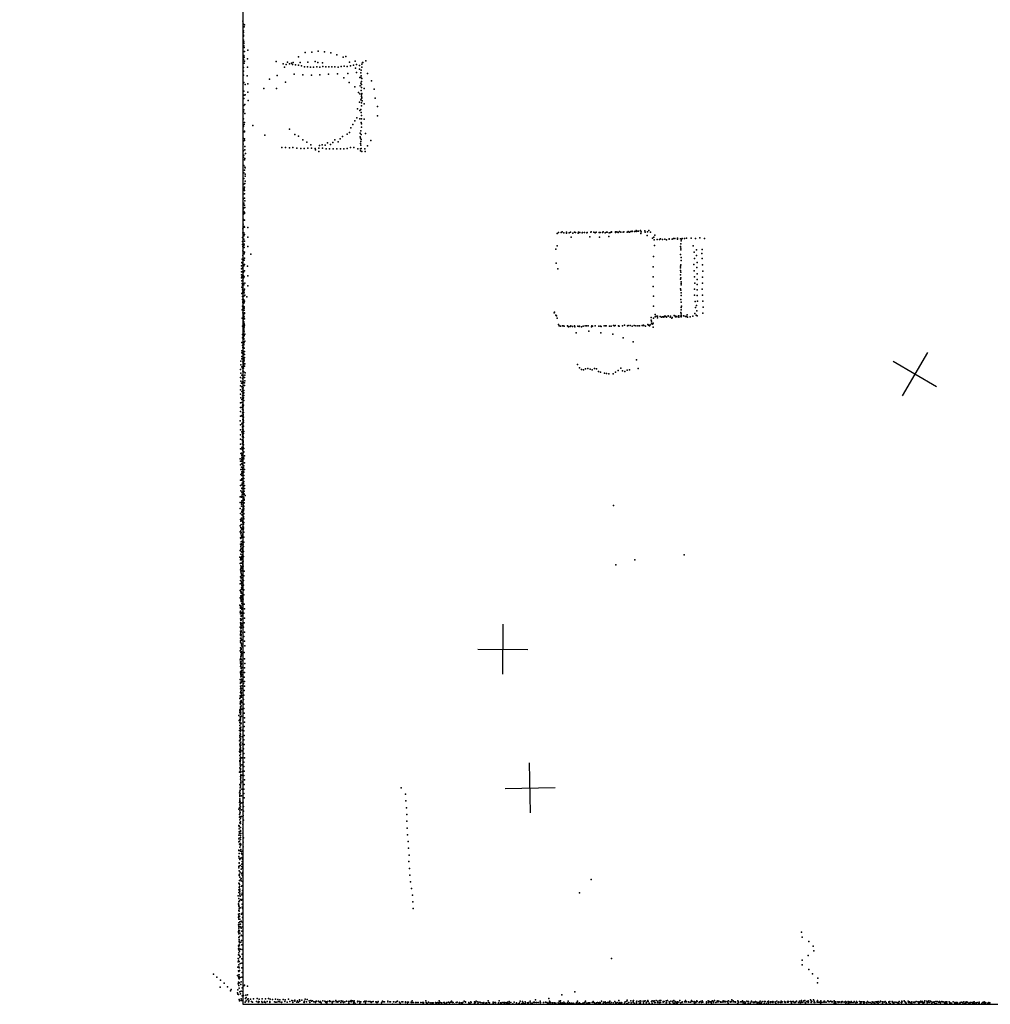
# Model space of a CAD drawing. Header units: millimetres. Extents: x -34227 to 17188, y -21142 to 32093.
# Tile 4 of 14: x -18415 to -10651, y 603 to 8477. Entities that reach past the tile are written whole.
import ezdxf

# ---------------------------------------------------------------- set-up
doc = ezdxf.new("R2010")
doc.units = ezdxf.units.MM
for name, color, linetype in [('HWALLS', 32, 'Continuous'), ('P', 9, 'Continuous'), ('PANOS', 10, 'Continuous'), ('ROOMS', 1, 'Continuous')]:
    doc.layers.add(name, color=color, linetype=linetype)

msp = doc.modelspace()

# ---------------------------------------------------------------- linework, layer by layer
at = {"layer": 'HWALLS'}
for points in [[(-16630.7, 11563.4), (-16630.7, 603.2)], [(-16630.7, 603.2), (-2889.2, 603.2)]]:
    msp.add_lwpolyline(points, dxfattribs=at)
at = {"layer": 'P'}
for p in [(-16629, 8465), (-16624, 8442), (-16617, 8436), (-16626, 8374), (-16625, 8389), (-16624, 8353), (-16620, 8421), (-16625, 8344), (-16625, 8313), (-16623, 8286), (-16622, 8299), (-16622, 8268), (-16624, 8223), (-16623, 8267), (-16622, 8191), (-16619, 8254), (-16617, 8223), (-16590, 8234), (-16131, 8214), (-16079, 8218), (-16028, 8224), (-15977, 8219), (-15927, 8211), (-15877, 8197), (-16626, 8161), (-16625, 8158), (-16620, 8176), (-16619, 8129), (-16618, 8146), (-16594, 8164), (-16364, 8143), (-16307, 8125), (-16284, 8118), (-16272, 8138), (-16258, 8124), (-16241, 8129), (-16234, 8119), (-16228, 8135), (-16210, 8117), (-16186, 8113), (-16185, 8180), (-16171, 8135), (-16110, 8138), (-16051, 8142), (-16030, 8135), (-15993, 8132), (-15828, 8178), (-15805, 8183), (-15778, 8138), (-15745, 8113), (-15732, 8146), (-15722, 8118), (-15697, 8112), (-15679, 8121), (-15672, 8135), (-15670, 8135), (-15647, 8148), (-16625, 8095), (-16625, 8033), (-16624, 8066), (-16594, 8097), (-16296, 8097), (-16219, 8041), (-16161, 8108), (-16150, 8037), (-16137, 8101), (-16113, 8099), (-16089, 8097), (-16082, 8033), (-16064, 8097), (-16039, 8099), (-16015, 8098), (-16014, 8037), (-15989, 8104), (-15965, 8101), (-15945, 8041), (-15941, 8100), (-15917, 8100), (-15893, 8099), (-15873, 8045), (-15868, 8097), (-15843, 8104), (-15819, 8105), (-15795, 8103), (-15789, 8047), (-15770, 8109), (-15730, 8090), (-15721, 8054), (-15698, 8082), (-15685, 8051), (-15683, 8074), (-15679, 8097), (-15678, 8098), (-15633, 8046), (-16626, 7973), (-16621, 7976), (-16612, 7959), (-16595, 8029), (-16591, 7963), (-16416, 8001), (-16356, 8031), (-16290, 7977), (-15821, 8011), (-15780, 7974), (-15695, 8015), (-15687, 8015), (-15686, 7969), (-15684, 8028), (-15681, 7983), (-15681, 7959), (-15679, 8007), (-15601, 7987), (-16622, 7905), (-16620, 7874), (-16612, 7877), (-16589, 7898), (-16462, 7928), (-16362, 7928), (-15734, 7941), (-15704, 7896), (-15695, 7883), (-15691, 7947), (-15683, 7910), (-15681, 7875), (-15680, 7935), (-15678, 7888), (-15660, 7928), (-15580, 7922), (-16622, 7847), (-16613, 7800), (-16587, 7830), (-15697, 7817), (-15685, 7836), (-15682, 7846), (-15682, 7812), (-15680, 7863), (-15679, 7851), (-15675, 7828), (-15660, 7804), (-15571, 7849), (-16625, 7740), (-16623, 7792), (-16621, 7757), (-16615, 7728), (-15714, 7764), (-15694, 7751), (-15686, 7760), (-15684, 7735), (-15682, 7787), (-15553, 7782), (-16624, 7684), (-16619, 7639), (-16616, 7656), (-15749, 7640), (-15734, 7668), (-15718, 7693), (-15694, 7685), (-15684, 7656), (-15682, 7684), (-15681, 7711), (-15681, 7644), (-15659, 7682), (-15554, 7707), (-16626, 7635), (-16626, 7581), (-16625, 7624), (-16618, 7586), (-16616, 7581), (-16550, 7632), (-16257, 7601), (-16215, 7559), (-15795, 7561), (-15776, 7574), (-15765, 7612), (-15692, 7570), (-15686, 7587), (-15684, 7560), (-15682, 7617), (-15648, 7567), (-16627, 7481), (-16625, 7527), (-16624, 7507), (-16617, 7524), (-16617, 7512), (-16453, 7554), (-16185, 7545), (-16149, 7515), (-16119, 7498), (-15954, 7491), (-15910, 7494), (-15895, 7517), (-15867, 7501), (-15851, 7524), (-15834, 7542), (-15692, 7541), (-15689, 7487), (-15688, 7530), (-15687, 7502), (-15684, 7518), (-15606, 7512), (-16625, 7428), (-16614, 7435), (-16613, 7464), (-16610, 7406), (-16318, 7455), (-16289, 7455), (-16257, 7451), (-16229, 7455), (-16198, 7449), (-16167, 7447), (-16139, 7448), (-16110, 7450), (-16087, 7477), (-16081, 7449), (-16051, 7446), (-16049, 7437), (-16023, 7449), (-16021, 7423), (-16016, 7471), (-15995, 7476), (-15994, 7449), (-15971, 7473), (-15964, 7445), (-15936, 7445), (-15928, 7480), (-15907, 7443), (-15879, 7444), (-15850, 7443), (-15823, 7445), (-15795, 7448), (-15769, 7456), (-15741, 7454), (-15710, 7443), (-15690, 7443), (-15689, 7428), (-15686, 7474), (-15683, 7446), (-15677, 7422), (-15655, 7443), (-15652, 7424), (-15633, 7467), (-16624, 7377), (-16621, 7393), (-16616, 7355), (-16615, 7368), (-16623, 7312), (-16622, 7252), (-16617, 7275), (-16615, 7299), (-16611, 7293), (-16622, 7208), (-16613, 7168), (-16611, 7241), (-16611, 7227), (-16611, 7187), (-16623, 7122), (-16621, 7161), (-16619, 7125), (-16617, 7137), (-16616, 7111), (-16627, 7083), (-16627, 7043), (-16622, 7010), (-16617, 7084), (-16616, 7049), (-16615, 7029), (-16628, 6962), (-16627, 7001), (-16621, 6944), (-16620, 6973), (-16618, 6993), (-16618, 6934), (-16614, 6976), (-16627, 6920), (-16627, 6881), (-16624, 6880), (-16619, 6874), (-16618, 6875), (-16617, 6926), (-16631, 6772), (-16629, 6805), (-16627, 6841), (-16624, 6815), (-16622, 6773), (-16619, 6823), (-16618, 6818), (-16591, 6815), (-14106, 6776), (-14084, 6775), (-14075, 6780), (-14063, 6772), (-14042, 6778), (-14021, 6772), (-14010, 6778), (-13977, 6777), (-13968, 6774), (-13944, 6777), (-13934, 6774), (-13917, 6772), (-13912, 6776), (-13896, 6774), (-13878, 6773), (-13875, 6775), (-13846, 6778), (-13843, 6780), (-13823, 6778), (-13813, 6773), (-13803, 6778), (-13780, 6776), (-13772, 6774), (-13752, 6774), (-13748, 6780), (-13731, 6773), (-13721, 6777), (-13715, 6778), (-13701, 6773), (-13690, 6776), (-13682, 6781), (-13680, 6778), (-13649, 6781), (-13648, 6774), (-13638, 6780), (-13628, 6776), (-13616, 6784), (-13607, 6778), (-13588, 6778), (-13582, 6781), (-13557, 6777), (-13548, 6780), (-13547, 6782), (-13536, 6779), (-13526, 6783), (-13517, 6787), (-13516, 6782), (-13498, 6782), (-13485, 6783), (-13484, 6790), (-13475, 6786), (-13465, 6786), (-13450, 6792), (-13443, 6781), (-13415, 6789), (-13412, 6778), (-13392, 6781), (-13382, 6792), (-13370, 6777), (-16633, 6702), (-16632, 6736), (-16621, 6748), (-16621, 6722), (-16618, 6760), (-16618, 6707), (-16590, 6739), (-14117, 6768), (-14042, 6770), (-14005, 6737), (-13990, 6769), (-13948, 6769), (-13854, 6741), (-13778, 6738), (-13703, 6744), (-13447, 6766), (-13396, 6750), (-13352, 6731), (-13343, 6737), (-13339, 6717), (-13335, 6754), (-13317, 6719), (-13296, 6719), (-13290, 6725), (-13274, 6719), (-13255, 6722), (-13240, 6716), (-13220, 6724), (-13219, 6723), (-13197, 6722), (-13186, 6726), (-13175, 6726), (-13153, 6731), (-13152, 6721), (-13130, 6725), (-13124, 6709), (-13122, 6721), (-13116, 6727), (-13097, 6727), (-13081, 6729), (-13045, 6729), (-13009, 6728), (-12975, 6732), (-12937, 6727), (-16633, 6678), (-16631, 6628), (-16630, 6662), (-16623, 6672), (-16622, 6620), (-16620, 6683), (-16619, 6655), (-16617, 6619), (-16591, 6662), (-14126, 6643), (-14116, 6668), (-13336, 6670), (-13130, 6662), (-13127, 6649), (-13127, 6636), (-13126, 6685), (-13027, 6669), (-13019, 6617), (-13000, 6636), (-12956, 6638), (-16637, 6536), (-16635, 6561), (-16633, 6560), (-16631, 6592), (-16626, 6557), (-16620, 6553), (-16619, 6604), (-16618, 6569), (-16567, 6603), (-13345, 6583), (-13128, 6600), (-13125, 6575), (-13124, 6551), (-13018, 6567), (-13002, 6591), (-12996, 6536), (-12958, 6608), (-12956, 6567), (-16642, 6508), (-16641, 6485), (-16640, 6461), (-16634, 6528), (-16633, 6462), (-16632, 6493), (-16630, 6495), (-16624, 6459), (-16622, 6508), (-16618, 6518), (-16616, 6468), (-16592, 6505), (-14125, 6531), (-14111, 6486), (-13349, 6500), (-13129, 6494), (-13128, 6505), (-13128, 6471), (-13127, 6516), (-13126, 6458), (-13023, 6520), (-13021, 6470), (-12999, 6495), (-12953, 6516), (-12950, 6466), (-16641, 6437), (-16640, 6412), (-16639, 6389), (-16637, 6422), (-16633, 6429), (-16630, 6394), (-16626, 6430), (-16625, 6412), (-16620, 6422), (-16589, 6428), (-13349, 6422), (-13130, 6437), (-13130, 6403), (-13127, 6413), (-13125, 6380), (-13017, 6420), (-12996, 6445), (-12995, 6400), (-12952, 6418), (-16638, 6339), (-16635, 6367), (-16634, 6317), (-16633, 6355), (-16632, 6332), (-16631, 6364), (-16631, 6301), (-16627, 6367), (-16627, 6304), (-16621, 6358), (-16619, 6308), (-16618, 6323), (-16615, 6369), (-16589, 6349), (-13348, 6343), (-13129, 6326), (-13126, 6314), (-13125, 6368), (-13124, 6357), (-13017, 6322), (-13014, 6370), (-12997, 6316), (-12996, 6359), (-12955, 6323), (-12954, 6371), (-16637, 6288), (-16635, 6289), (-16634, 6264), (-16632, 6240), (-16630, 6222), (-16628, 6267), (-16627, 6241), (-16625, 6233), (-16622, 6266), (-16622, 6266), (-16622, 6238), (-16619, 6293), (-16618, 6227), (-16614, 6273), (-16598, 6262), (-13345, 6266), (-13127, 6240), (-13123, 6292), (-13123, 6271), (-13018, 6274), (-13012, 6224), (-12995, 6271), (-12993, 6227), (-12954, 6275), (-12951, 6226), (-16635, 6157), (-16634, 6159), (-16633, 6186), (-16630, 6215), (-16629, 6181), (-16629, 6153), (-16627, 6207), (-16626, 6178), (-16622, 6210), (-16621, 6183), (-16620, 6217), (-16620, 6180), (-16620, 6154), (-16619, 6171), (-13344, 6187), (-13124, 6218), (-13124, 6176), (-13124, 6156), (-13122, 6187), (-13010, 6175), (-13000, 6192), (-12999, 6150), (-12949, 6178), (-16635, 6091), (-16631, 6134), (-16627, 6073), (-16626, 6111), (-16625, 6119), (-16625, 6084), (-16624, 6115), (-16624, 6091), (-16620, 6129), (-16620, 6100), (-16620, 6085), (-16618, 6132), (-16618, 6085), (-16617, 6127), (-14139, 6133), (-14137, 6139), (-14127, 6114), (-14121, 6109), (-14117, 6091), (-13365, 6096), (-13365, 6074), (-13360, 6065), (-13344, 6091), (-13333, 6100), (-13332, 6119), (-13324, 6106), (-13314, 6093), (-13312, 6105), (-13293, 6103), (-13292, 6103), (-13280, 6097), (-13272, 6102), (-13265, 6100), (-13262, 6099), (-13257, 6105), (-13250, 6107), (-13245, 6100), (-13242, 6099), (-13229, 6106), (-13227, 6109), (-13212, 6099), (-13209, 6107), (-13199, 6091), (-13195, 6096), (-13180, 6111), (-13171, 6107), (-13170, 6101), (-13167, 6105), (-13159, 6100), (-13145, 6110), (-13143, 6099), (-13142, 6109), (-13127, 6136), (-13127, 6106), (-13124, 6106), (-13124, 6101), (-13123, 6124), (-13123, 6112), (-13106, 6108), (-13103, 6109), (-13088, 6103), (-13080, 6103), (-13076, 6116), (-13073, 6098), (-13053, 6102), (-13031, 6105), (-13014, 6128), (-13005, 6115), (-12996, 6108), (-12950, 6131), (-16634, 6026), (-16625, 6053), (-16624, 6002), (-16623, 6058), (-16623, 5990), (-16622, 6060), (-16621, 6045), (-16621, 6040), (-16621, 6005), (-16621, 6004), (-16621, 5994), (-16621, 5990), (-16619, 6045), (-16619, 6030), (-16619, 6017), (-16618, 6035), (-14105, 6040), (-14101, 6028), (-14088, 6026), (-14074, 6029), (-14069, 6029), (-14061, 6025), (-14033, 6030), (-14031, 6027), (-14026, 6021), (-14013, 6023), (-14006, 6029), (-13994, 6024), (-13978, 6030), (-13975, 6022), (-13951, 6025), (-13941, 6023), (-13937, 6026), (-13920, 6020), (-13909, 6027), (-13893, 6030), (-13881, 6029), (-13867, 6030), (-13863, 5985), (-13841, 6022), (-13839, 6029), (-13833, 6025), (-13811, 6028), (-13783, 6027), (-13769, 6027), (-13765, 6024), (-13739, 6030), (-13730, 6029), (-13725, 6030), (-13697, 6026), (-13685, 6025), (-13666, 6031), (-13656, 6030), (-13651, 6031), (-13625, 6030), (-13623, 6027), (-13620, 6027), (-13592, 6030), (-13576, 6033), (-13553, 6028), (-13547, 6031), (-13531, 6032), (-13515, 6027), (-13501, 6032), (-13487, 6028), (-13471, 6029), (-13456, 6028), (-13436, 6032), (-13431, 6031), (-13424, 6033), (-13423, 6031), (-13409, 6027), (-13391, 6039), (-13385, 6034), (-13376, 6030), (-13371, 6038), (-13360, 6051), (-13355, 6041), (-13350, 6046), (-13348, 6051), (-13347, 6017), (-16632, 5960), (-16632, 5932), (-16627, 5936), (-16624, 5966), (-16623, 5981), (-16622, 5928), (-16621, 5953), (-16621, 5946), (-16621, 5922), (-16621, 5922), (-16620, 5951), (-16619, 5982), (-16615, 5963), (-16614, 5907), (-13965, 5974), (-13767, 5973), (-13670, 5962), (-13588, 5933), (-16639, 5830), (-16638, 5895), (-16633, 5871), (-16629, 5855), (-16627, 5851), (-16625, 5889), (-16625, 5889), (-16624, 5857), (-16623, 5881), (-16623, 5853), (-16622, 5878), (-16619, 5900), (-16619, 5899), (-16619, 5851), (-13508, 5900), (-16639, 5814), (-16638, 5784), (-16637, 5765), (-16632, 5810), (-16628, 5777), (-16628, 5772), (-16628, 5748), (-16627, 5826), (-16626, 5811), (-16626, 5798), (-16624, 5811), (-16621, 5765), (-16620, 5755), (-16618, 5800), (-16617, 5824), (-16617, 5775), (-13481, 5758), (-16650, 5679), (-16646, 5746), (-16645, 5716), (-16638, 5700), (-16634, 5690), (-16629, 5741), (-16629, 5689), (-16627, 5700), (-16626, 5716), (-16625, 5731), (-16625, 5708), (-16624, 5690), (-16623, 5743), (-16617, 5705), (-16615, 5726), (-13952, 5720), (-13938, 5692), (-13922, 5679), (-13905, 5676), (-13888, 5686), (-13870, 5687), (-13853, 5683), (-13836, 5677), (-13818, 5687), (-13801, 5686), (-13627, 5671), (-13606, 5690), (-13592, 5670), (-13555, 5675), (-13537, 5677), (-13467, 5688), (-16649, 5617), (-16647, 5650), (-16639, 5635), (-16634, 5635), (-16632, 5607), (-16629, 5667), (-16629, 5630), (-16628, 5628), (-16625, 5663), (-16622, 5617), (-16621, 5661), (-16618, 5617), (-16614, 5635), (-16611, 5654), (-13786, 5663), (-13770, 5659), (-13737, 5650), (-13720, 5647), (-13703, 5644), (-13668, 5646), (-13648, 5658), (-13575, 5664), (-16650, 5548), (-16648, 5518), (-16645, 5587), (-16640, 5570), (-16637, 5542), (-16633, 5580), (-16632, 5525), (-16630, 5568), (-16629, 5522), (-16628, 5581), (-16628, 5532), (-16627, 5575), (-16627, 5552), (-16621, 5512), (-16618, 5551), (-16617, 5573), (-16613, 5590), (-16650, 5482), (-16645, 5453), (-16639, 5440), (-16638, 5505), (-16634, 5470), (-16631, 5443), (-16630, 5508), (-16629, 5498), (-16629, 5486), (-16629, 5454), (-16629, 5444), (-16627, 5488), (-16627, 5448), (-16624, 5454), (-16623, 5473), (-16623, 5433), (-16622, 5493), (-16650, 5412), (-16650, 5377), (-16638, 5416), (-16637, 5375), (-16634, 5388), (-16632, 5361), (-16631, 5381), (-16630, 5389), (-16630, 5361), (-16629, 5419), (-16629, 5401), (-16628, 5386), (-16628, 5357), (-16624, 5394), (-16650, 5307), (-16649, 5343), (-16637, 5311), (-16635, 5306), (-16634, 5334), (-16631, 5279), (-16630, 5330), (-16627, 5354), (-16627, 5321), (-16627, 5314), (-16627, 5290), (-16627, 5281), (-16625, 5337), (-16625, 5299), (-16651, 5269), (-16649, 5236), (-16649, 5197), (-16639, 5246), (-16636, 5250), (-16633, 5223), (-16632, 5212), (-16631, 5229), (-16631, 5211), (-16628, 5270), (-16628, 5263), (-16627, 5198), (-16626, 5270), (-16625, 5256), (-16625, 5227), (-16625, 5226), (-16650, 5158), (-16650, 5122), (-16639, 5182), (-16634, 5196), (-16634, 5168), (-16634, 5143), (-16633, 5141), (-16632, 5177), (-16631, 5158), (-16630, 5152), (-16627, 5143), (-16625, 5167), (-16624, 5136), (-16623, 5184), (-16650, 5083), (-16650, 5044), (-16637, 5053), (-16636, 5117), (-16635, 5059), (-16635, 5041), (-16634, 5114), (-16634, 5091), (-16634, 5058), (-16633, 5108), (-16633, 5085), (-16628, 5093), (-16627, 5110), (-16627, 5100), (-16627, 5059), (-16624, 5078), (-16623, 5049), (-16651, 4964), (-16647, 5008), (-16640, 5011), (-16638, 4974), (-16637, 5002), (-16637, 4993), (-16637, 4989), (-16631, 5035), (-16631, 5031), (-16630, 4976), (-16626, 5016), (-16626, 4975), (-16623, 5021), (-16622, 4965), (-16618, 4988), (-16650, 4917), (-16648, 4947), (-16642, 4925), (-16640, 4946), (-16640, 4898), (-16637, 4960), (-16637, 4927), (-16636, 4946), (-16633, 4892), (-16631, 4919), (-16629, 4918), (-16627, 4934), (-16625, 4892), (-16621, 4910), (-16617, 4932), (-16647, 4880), (-16647, 4839), (-16639, 4860), (-16639, 4805), (-16638, 4849), (-16637, 4833), (-16636, 4880), (-16628, 4852), (-16627, 4859), (-16627, 4836), (-16627, 4813), (-16625, 4865), (-16624, 4809), (-16623, 4809), (-16621, 4858), (-16621, 4832), (-16617, 4879), (-16648, 4796), (-16648, 4752), (-16640, 4796), (-16639, 4732), (-16638, 4729), (-16637, 4758), (-16636, 4772), (-16630, 4802), (-16627, 4752), (-16626, 4769), (-16626, 4743), (-16625, 4780), (-16623, 4725), (-16622, 4783), (-16621, 4727), (-16617, 4751), (-16616, 4727), (-16651, 4661), (-16647, 4710), (-16641, 4668), (-16640, 4658), (-16637, 4699), (-16636, 4684), (-16629, 4686), (-16627, 4697), (-16622, 4646), (-16621, 4687), (-16621, 4660), (-16620, 4707), (-16620, 4683), (-16611, 4671), (-16652, 4569), (-16651, 4617), (-16641, 4604), (-16641, 4588), (-16640, 4615), (-16639, 4629), (-16630, 4628), (-16628, 4570), (-16626, 4572), (-16625, 4607), (-16624, 4616), (-16624, 4592), (-16622, 4584), (-16620, 4642), (-16620, 4635), (-16620, 4613), (-13665, 4593), (-16648, 4528), (-16640, 4492), (-16639, 4540), (-16639, 4518), (-16637, 4545), (-16636, 4558), (-16629, 4513), (-16628, 4529), (-16626, 4549), (-16625, 4504), (-16625, 4498), (-16624, 4556), (-16622, 4566), (-16622, 4526), (-16621, 4528), (-16652, 4429), (-16649, 4480), (-16645, 4481), (-16645, 4468), (-16645, 4416), (-16643, 4441), (-16641, 4412), (-16639, 4476), (-16633, 4468), (-16631, 4456), (-16630, 4443), (-16630, 4421), (-16624, 4458), (-16624, 4442), (-16624, 4420), (-16621, 4486), (-16621, 4457), (-16651, 4382), (-16650, 4334), (-16646, 4390), (-16646, 4365), (-16644, 4377), (-16642, 4402), (-16642, 4351), (-16640, 4348), (-16638, 4335), (-16631, 4342), (-16629, 4399), (-16629, 4366), (-16629, 4357), (-16629, 4336), (-16628, 4398), (-16628, 4378), (-16624, 4405), (-16623, 4340), (-16621, 4380), (-16650, 4284), (-16646, 4327), (-16645, 4265), (-16644, 4301), (-16644, 4276), (-16640, 4285), (-16635, 4306), (-16632, 4278), (-16631, 4257), (-16630, 4297), (-16630, 4276), (-16628, 4284), (-16624, 4263), (-16621, 4300), (-16653, 4178), (-16652, 4231), (-16649, 4229), (-16647, 4240), (-16647, 4204), (-16644, 4251), (-16643, 4179), (-16642, 4221), (-16639, 4188), (-16638, 4248), (-16638, 4218), (-16634, 4181), (-16633, 4200), (-16632, 4228), (-16630, 4237), (-16626, 4185), (-16624, 4223), (-13099, 4198), (-16652, 4129), (-16650, 4157), (-16647, 4132), (-16647, 4109), (-16646, 4168), (-16643, 4096), (-16642, 4157), (-16639, 4130), (-16636, 4101), (-16635, 4160), (-16634, 4162), (-16634, 4142), (-16633, 4170), (-16631, 4121), (-16631, 4114), (-16628, 4108), (-16627, 4146), (-13647, 4117), (-13495, 4157), (-16650, 4023), (-16649, 4078), (-16647, 4085), (-16646, 4062), (-16644, 4073), (-16644, 4050), (-16642, 4029), (-16641, 4093), (-16640, 4037), (-16639, 4041), (-16636, 4070), (-16636, 4032), (-16635, 4087), (-16633, 4072), (-16629, 4039), (-16623, 4030), (-16619, 4068), (-16651, 3967), (-16649, 3993), (-16644, 4015), (-16644, 3969), (-16643, 4010), (-16642, 3965), (-16641, 3981), (-16638, 3952), (-16635, 4015), (-16635, 3997), (-16635, 3943), (-16632, 3976), (-16632, 3968), (-16626, 3993), (-16624, 3955), (-16651, 3912), (-16648, 3914), (-16646, 3902), (-16645, 3869), (-16644, 3890), (-16643, 3901), (-16641, 3935), (-16641, 3920), (-16640, 3891), (-16638, 3861), (-16635, 3892), (-16635, 3875), (-16634, 3925), (-16627, 3912), (-16622, 3917), (-16622, 3879), (-16653, 3796), (-16651, 3855), (-16648, 3781), (-16647, 3858), (-16647, 3847), (-16645, 3791), (-16644, 3835), (-16643, 3829), (-16643, 3824), (-16641, 3837), (-16638, 3809), (-16637, 3842), (-16637, 3825), (-16635, 3856), (-16632, 3799), (-16627, 3843), (-16620, 3804), (-16652, 3738), (-16650, 3770), (-16650, 3748), (-16650, 3726), (-16649, 3775), (-16644, 3704), (-16643, 3711), (-16642, 3779), (-16642, 3737), (-16641, 3706), (-16639, 3769), (-16639, 3761), (-16639, 3728), (-16639, 3713), (-16630, 3742), (-16622, 3730), (-16618, 3766), (-16648, 3685), (-16648, 3655), (-16647, 3672), (-16646, 3647), (-16646, 3638), (-16644, 3628), (-16643, 3675), (-16641, 3682), (-16640, 3650), (-16639, 3646), (-16636, 3631), (-16630, 3686), (-16620, 3655), (-16618, 3692), (-16651, 3620), (-16649, 3560), (-16649, 3554), (-16648, 3618), (-16648, 3586), (-16648, 3564), (-16647, 3607), (-16647, 3575), (-16646, 3607), (-16645, 3583), (-16644, 3591), (-16644, 3550), (-16643, 3581), (-16643, 3560), (-16640, 3614), (-16629, 3574), (-16624, 3618), (-16622, 3544), (-16618, 3580), (-16650, 3498), (-16649, 3510), (-16648, 3532), (-16647, 3497), (-16644, 3519), (-16644, 3489), (-16643, 3530), (-16643, 3518), (-16642, 3514), (-16642, 3487), (-16641, 3484), (-16640, 3469), (-16636, 3519), (-16618, 3507), (-16615, 3469), (-16651, 3431), (-16650, 3455), (-16646, 3454), (-16646, 3437), (-16646, 3416), (-16644, 3391), (-16643, 3448), (-16643, 3441), (-16643, 3398), (-16642, 3423), (-16642, 3412), (-16642, 3391), (-16634, 3407), (-16633, 3463), (-16620, 3417), (-16651, 3358), (-16650, 3367), (-16649, 3341), (-16649, 3330), (-16647, 3384), (-16647, 3372), (-16646, 3331), (-16646, 3327), (-16645, 3363), (-16645, 3315), (-16644, 3342), (-16644, 3320), (-16641, 3326), (-16640, 3359), (-16631, 3351), (-16617, 3366), (-16615, 3329), (-16649, 3255), (-16648, 3304), (-16648, 3263), (-16647, 3247), (-16646, 3239), (-16644, 3292), (-16644, 3267), (-16644, 3245), (-16644, 3232), (-16643, 3288), (-16642, 3299), (-16642, 3272), (-16642, 3259), (-16635, 3240), (-16633, 3296), (-16617, 3257), (-16616, 3293), (-16651, 3201), (-16650, 3169), (-16649, 3180), (-16648, 3198), (-16648, 3168), (-16647, 3223), (-16643, 3178), (-16641, 3204), (-16640, 3227), (-16639, 3195), (-16639, 3150), (-16637, 3185), (-16626, 3168), (-16620, 3220), (-16618, 3184), (-16649, 3126), (-16649, 3097), (-16648, 3148), (-16647, 3104), (-16647, 3100), (-16646, 3134), (-16643, 3125), (-16643, 3112), (-16643, 3086), (-16641, 3094), (-16640, 3074), (-16638, 3129), (-16630, 3132), (-16621, 3076), (-16619, 3112), (-16618, 3148), (-16654, 3048), (-16651, 3070), (-16651, 3006), (-16650, 3070), (-16650, 3026), (-16650, 3024), (-16650, 3004), (-16649, 3056), (-16649, 3016), (-16649, 3009), (-16645, 3022), (-16644, 3024), (-16643, 3034), (-16642, 3059), (-16637, 3018), (-16624, 3040), (-16623, 3004), (-16655, 2951), (-16653, 2959), (-16653, 2936), (-16650, 2982), (-16650, 2926), (-16649, 2950), (-16649, 2949), (-16649, 2942), (-16649, 2920), (-16648, 2971), (-16648, 2958), (-16647, 2983), (-16646, 2933), (-16644, 2990), (-16639, 2963), (-16623, 2968), (-16619, 2931), (-16663, 2912), (-16660, 2873), (-16655, 2881), (-16654, 2856), (-16652, 2880), (-16651, 2903), (-16651, 2873), (-16651, 2871), (-16650, 2892), (-16650, 2846), (-16649, 2896), (-16649, 2877), (-16645, 2846), (-16643, 2852), (-16640, 2907), (-16618, 2895), (-16618, 2860), (-16657, 2792), (-16655, 2833), (-16653, 2812), (-16652, 2793), (-16651, 2772), (-16650, 2811), (-16650, 2764), (-16649, 2797), (-16649, 2788), (-16647, 2820), (-16635, 2796), (-16621, 2789), (-16619, 2824), (-16657, 2710), (-16655, 2683), (-16655, 2679), (-16653, 2752), (-16653, 2740), (-16651, 2718), (-16651, 2716), (-16650, 2748), (-16650, 2729), (-16649, 2723), (-16649, 2693), (-16648, 2748), (-16646, 2699), (-16636, 2741), (-16632, 2685), (-16623, 2717), (-16620, 2753), (-16620, 2682), (-16657, 2626), (-16654, 2619), (-16653, 2644), (-16652, 2668), (-16651, 2632), (-16651, 2627), (-16650, 2640), (-16649, 2657), (-16649, 2603), (-16648, 2651), (-16648, 2619), (-16646, 2675), (-16637, 2630), (-16625, 2646), (-16623, 2610), (-16655, 2544), (-16654, 2594), (-16654, 2554), (-16652, 2570), (-16652, 2544), (-16652, 2532), (-16651, 2532), (-16650, 2579), (-16650, 2570), (-16649, 2555), (-16639, 2575), (-16621, 2539), (-16618, 2574), (-16656, 2459), (-16653, 2493), (-16652, 2519), (-16652, 2467), (-16651, 2489), (-16650, 2508), (-16650, 2481), (-16649, 2484), (-16649, 2460), (-16649, 2456), (-16648, 2490), (-16637, 2519), (-16636, 2464), (-16622, 2504), (-16620, 2468), (-16650, 2403), (-16650, 2403), (-16648, 2425), (-16647, 2437), (-16647, 2431), (-16647, 2413), (-16647, 2378), (-16647, 2366), (-16646, 2389), (-16639, 2436), (-16633, 2381), (-16623, 2433), (-16618, 2397), (-16657, 2294), (-16653, 2360), (-16653, 2307), (-16652, 2316), (-16652, 2314), (-16651, 2335), (-16651, 2293), (-16650, 2340), (-16648, 2350), (-16637, 2325), (-16622, 2325), (-16622, 2290), (-16619, 2362), (-15363, 2335), (-15329, 2284), (-16656, 2218), (-16655, 2270), (-16655, 2222), (-16654, 2264), (-16654, 2236), (-16653, 2279), (-16653, 2246), (-16653, 2230), (-16652, 2223), (-16650, 2210), (-16642, 2270), (-16638, 2214), (-16628, 2220), (-16619, 2254), (-15327, 2230), (-16661, 2164), (-16656, 2175), (-16655, 2127), (-16654, 2198), (-16654, 2151), (-16652, 2187), (-16652, 2166), (-16652, 2136), (-16648, 2182), (-16642, 2159), (-16626, 2184), (-16625, 2149), (-15320, 2175), (-16658, 2121), (-16657, 2099), (-16655, 2055), (-16654, 2079), (-16653, 2103), (-16652, 2106), (-16649, 2093), (-16649, 2062), (-16649, 2049), (-16648, 2048), (-16642, 2105), (-16628, 2113), (-16624, 2077), (-15319, 2121), (-15318, 2067), (-16662, 2033), (-16659, 2030), (-16659, 2026), (-16659, 2006), (-16659, 1982), (-16649, 2016), (-16649, 1993), (-16649, 1985), (-16646, 1970), (-16631, 2006), (-16630, 2042), (-16630, 1971), (-15316, 2013), (-16662, 1926), (-16662, 1902), (-16661, 1957), (-16659, 1933), (-16658, 1909), (-16657, 1968), (-16650, 1938), (-16650, 1920), (-16649, 1952), (-16627, 1900), (-16626, 1935), (-15313, 1959), (-15308, 1904), (-16661, 1836), (-16661, 1832), (-16659, 1834), (-16657, 1884), (-16654, 1860), (-16648, 1888), (-16648, 1872), (-16648, 1827), (-16646, 1882), (-16645, 1841), (-16642, 1826), (-16636, 1828), (-16628, 1863), (-15305, 1851), (-16661, 1784), (-16660, 1809), (-16659, 1771), (-16659, 1734), (-16655, 1760), (-16645, 1771), (-16642, 1809), (-16636, 1778), (-16636, 1744), (-16635, 1800), (-16632, 1764), (-15302, 1744), (-15300, 1797), (-16663, 1704), (-16661, 1695), (-16660, 1732), (-16659, 1709), (-16659, 1670), (-16652, 1714), (-16651, 1659), (-16643, 1684), (-16638, 1706), (-16637, 1725), (-16634, 1692), (-16634, 1656), (-16633, 1729), (-15296, 1690), (-16660, 1638), (-16659, 1634), (-16658, 1593), (-16656, 1645), (-16654, 1620), (-16645, 1604), (-16644, 1609), (-16644, 1591), (-16641, 1650), (-16635, 1636), (-16633, 1586), (-16630, 1622), (-15293, 1636), (-15290, 1583), (-13843, 1602), (-16663, 1520), (-16662, 1572), (-16661, 1497), (-16660, 1570), (-16659, 1538), (-16657, 1545), (-16657, 1518), (-16656, 1561), (-16653, 1524), (-16653, 1507), (-16642, 1549), (-16635, 1550), (-16634, 1514), (-15280, 1529), (-16667, 1471), (-16663, 1449), (-16661, 1423), (-16656, 1432), (-16655, 1493), (-16655, 1479), (-16652, 1468), (-16648, 1442), (-16640, 1437), (-16639, 1441), (-16637, 1478), (-16635, 1493), (-15274, 1475), (-15271, 1422), (-13936, 1494), (-16665, 1408), (-16664, 1405), (-16663, 1395), (-16662, 1354), (-16661, 1387), (-16660, 1382), (-16659, 1368), (-16659, 1347), (-16652, 1375), (-16636, 1381), (-16635, 1405), (-16634, 1369), (-15267, 1369), (-16664, 1325), (-16664, 1300), (-16664, 1297), (-16661, 1312), (-16661, 1284), (-16658, 1307), (-16657, 1326), (-16656, 1306), (-16655, 1285), (-16655, 1263), (-16643, 1269), (-16641, 1325), (-16636, 1333), (-16635, 1260), (-16633, 1297), (-16665, 1186), (-16664, 1240), (-16662, 1211), (-16661, 1255), (-16661, 1226), (-16661, 1197), (-16658, 1191), (-16655, 1241), (-16651, 1222), (-16650, 1245), (-16644, 1213), (-16637, 1188), (-16635, 1224), (-16664, 1181), (-16663, 1167), (-16663, 1137), (-16660, 1173), (-16660, 1106), (-16659, 1122), (-16659, 1109), (-16658, 1146), (-16655, 1172), (-16644, 1156), (-16642, 1114), (-16636, 1152), (-12162, 1179), (-12157, 1141), (-12103, 1105), (-16664, 1072), (-16664, 1046), (-16663, 1062), (-16662, 1038), (-16660, 1078), (-16659, 1048), (-16658, 1095), (-16657, 1099), (-16656, 1077), (-16656, 1027), (-16649, 1043), (-16645, 1100), (-16639, 1078), (-16636, 1041), (-12068, 1068), (-12063, 1031), (-16667, 969), (-16666, 998), (-16665, 951), (-16664, 967), (-16661, 1016), (-16660, 997), (-16660, 946), (-16653, 980), (-16651, 986), (-16638, 968), (-16636, 1005), (-13681, 970), (-12156, 955), (-12109, 993), (-16670, 901), (-16668, 942), (-16665, 870), (-16663, 920), (-16663, 904), (-16661, 918), (-16660, 894), (-16656, 873), (-16651, 930), (-16638, 931), (-16638, 894), (-12155, 918), (-12102, 882), (-16864, 845), (-16839, 821), (-16809, 797), (-16672, 833), (-16666, 824), (-16661, 866), (-16661, 839), (-16661, 813), (-16660, 806), (-16659, 840), (-16659, 823), (-16651, 817), (-16639, 819), (-16636, 858), (-12072, 847), (-12031, 812), (-16811, 741), (-16779, 773), (-16754, 744), (-16729, 712), (-16723, 722), (-16670, 720), (-16668, 766), (-16665, 780), (-16663, 754), (-16661, 754), (-16659, 731), (-16657, 774), (-16647, 761), (-16643, 782), (-16635, 736), (-16621, 750), (-16617, 757), (-16593, 749), (-12032, 776), (-16673, 696), (-16671, 685), (-16665, 681), (-16660, 642), (-16656, 632), (-16654, 703), (-16649, 686), (-16644, 708), (-16644, 647), (-16643, 635), (-16636, 672), (-16635, 635), (-16630, 705), (-16629, 672), (-16624, 675), (-16609, 650), (-16606, 676), (-16603, 658), (-16603, 631), (-16594, 679), (-16593, 641), (-16588, 648), (-16581, 632), (-16568, 645), (-16544, 646), (-16516, 649), (-16500, 645), (-16476, 646), (-16450, 648), (-16425, 651), (-16411, 645), (-16394, 641), (-16370, 644), (-16349, 643), (-16335, 638), (-16308, 643), (-16292, 640), (-16266, 645), (-16237, 634), (-16231, 631), (-16215, 636), (-16193, 631), (-16176, 638), (-16159, 636), (-16132, 644), (-16115, 642), (-16099, 630), (-16086, 635), (-16073, 631), (-15989, 630), (-15938, 631), (-15887, 634), (-15843, 630), (-15764, 635), (-15753, 631), (-15739, 630), (-15275, 630), (-15165, 630), (-15059, 630), (-14668, 630), (-14579, 630), (-14288, 639), (-14182, 651), (-14089, 631), (-14078, 678), (-13974, 703), (-13622, 633), (-13557, 636), (-13527, 631), (-13507, 632), (-13506, 635), (-13452, 632), (-13412, 630), (-13391, 633), (-13356, 632), (-13340, 632), (-13325, 633), (-13296, 631), (-13295, 633), (-13286, 634), (-13243, 631), (-13232, 635), (-13183, 634), (-13134, 634), (-13088, 633), (-13042, 633), (-12998, 632), (-12956, 631), (-12909, 632), (-12872, 630), (-12856, 633), (-12830, 630), (-12787, 632), (-12744, 632), (-12718, 638), (-12708, 631), (-12671, 630), (-12632, 630), (-12160, 635), (-12143, 630), (-12134, 633), (-12108, 632), (-12088, 638), (-12084, 632), (-12064, 640), (-12033, 633), (-12006, 632), (-11951, 631), (-11901, 631), (-11339, 631), (-11174, 631), (-11143, 630), (-16611, 621), (-16586, 624), (-16561, 627), (-16554, 620), (-16520, 625), (-16508, 618), (-16504, 626), (-16500, 624), (-16478, 625), (-16475, 619), (-16460, 621), (-16456, 626), (-16450, 619), (-16436, 625), (-16415, 619), (-16414, 627), (-16376, 622), (-16368, 620), (-16357, 621), (-16346, 627), (-16335, 623), (-16322, 618), (-16317, 620), (-16293, 626), (-16276, 620), (-16253, 627), (-16229, 619), (-16213, 628), (-16199, 620), (-16192, 627), (-16184, 621), (-16175, 629), (-16141, 621), (-16139, 617), (-16137, 628), (-16121, 624), (-16093, 618), (-16081, 628), (-16062, 624), (-16050, 626), (-16048, 618), (-16046, 625), (-16042, 628), (-16025, 629), (-16024, 627), (-16014, 621), (-16008, 627), (-16004, 616), (-15973, 629), (-15972, 627), (-15966, 619), (-15960, 623), (-15959, 615), (-15954, 627), (-15936, 627), (-15926, 625), (-15915, 615), (-15909, 627), (-15901, 626), (-15884, 624), (-15879, 624), (-15869, 620), (-15867, 625), (-15860, 629), (-15847, 617), (-15832, 625), (-15830, 629), (-15825, 617), (-15815, 623), (-15800, 628), (-15784, 627), (-15782, 612), (-15781, 624), (-15772, 628), (-15763, 624), (-15745, 627), (-15744, 616), (-15736, 617), (-15731, 607), (-15713, 622), (-15711, 628), (-15696, 626), (-15694, 612), (-15686, 623), (-15663, 623), (-15655, 628), (-15649, 616), (-15646, 626), (-15643, 628), (-15628, 627), (-15615, 626), (-15612, 627), (-15604, 617), (-15597, 623), (-15587, 627), (-15565, 623), (-15563, 624), (-15560, 617), (-15554, 618), (-15550, 620), (-15547, 627), (-15522, 616), (-15516, 623), (-15512, 629), (-15510, 625), (-15501, 622), (-15498, 624), (-15470, 628), (-15469, 622), (-15453, 623), (-15449, 622), (-15434, 604), (-15424, 622), (-15421, 624), (-15406, 620), (-15398, 626), (-15392, 629), (-15376, 621), (-15375, 619), (-15372, 609), (-15359, 624), (-15351, 623), (-15329, 618), (-15328, 623), (-15313, 621), (-15313, 615), (-15306, 621), (-15283, 621), (-15283, 618), (-15279, 618), (-15267, 618), (-15250, 619), (-15237, 619), (-15228, 618), (-15206, 619), (-15206, 619), (-15192, 617), (-15186, 607), (-15184, 618), (-15163, 617), (-15162, 616), (-15154, 609), (-15146, 620), (-15132, 614), (-15117, 615), (-15110, 616), (-15107, 614), (-15088, 619), (-15087, 616), (-15079, 616), (-15071, 619), (-15062, 607), (-15057, 619), (-15048, 617), (-15042, 614), (-15038, 615), (-15021, 618), (-15017, 617), (-15013, 613), (-15000, 606), (-14997, 618), (-14985, 621), (-14977, 616), (-14968, 620), (-14966, 620), (-14960, 629), (-14955, 621), (-14953, 618), (-14947, 617), (-14938, 605), (-14924, 619), (-14916, 621), (-14899, 616), (-14898, 618), (-14895, 615), (-14880, 616), (-14876, 608), (-14869, 617), (-14860, 629), (-14850, 624), (-14849, 621), (-14822, 616), (-14821, 619), (-14814, 609), (-14807, 623), (-14803, 617), (-14778, 622), (-14776, 613), (-14768, 618), (-14763, 629), (-14751, 607), (-14749, 622), (-14747, 615), (-14735, 620), (-14728, 619), (-14715, 614), (-14706, 614), (-14701, 617), (-14689, 611), (-14683, 616), (-14677, 616), (-14663, 619), (-14656, 615), (-14627, 620), (-14627, 613), (-14627, 607), (-14613, 617), (-14610, 617), (-14605, 604), (-14584, 616), (-14584, 612), (-14570, 615), (-14564, 606), (-14556, 618), (-14542, 618), (-14539, 613), (-14533, 618), (-14524, 614), (-14513, 611), (-14512, 621), (-14502, 607), (-14500, 627), (-14499, 615), (-14499, 611), (-14486, 617), (-14470, 608), (-14459, 620), (-14442, 615), (-14441, 611), (-14440, 604), (-14426, 608), (-14416, 616), (-14411, 629), (-14398, 610), (-14393, 627), (-14389, 615), (-14377, 607), (-14371, 623), (-14369, 614), (-14354, 615), (-14346, 613), (-14342, 618), (-14331, 628), (-14326, 615), (-14315, 607), (-14307, 618), (-14303, 621), (-14297, 620), (-14294, 617), (-14282, 617), (-14268, 619), (-14253, 628), (-14253, 619), (-14252, 605), (-14250, 617), (-14224, 618), (-14224, 617), (-14210, 620), (-14198, 617), (-14190, 613), (-14180, 614), (-14177, 628), (-14172, 620), (-14166, 615), (-14154, 615), (-14151, 615), (-14136, 615), (-14127, 612), (-14127, 607), (-14107, 615), (-14101, 628), (-14100, 608), (-14092, 619), (-14092, 616), (-14082, 612), (-14077, 614), (-14064, 607), (-14063, 620), (-14055, 612), (-14046, 611), (-14033, 615), (-14029, 628), (-14028, 613), (-14024, 604), (-14019, 611), (-14018, 614), (-14010, 611), (-14001, 606), (-14000, 613), (-13988, 613), (-13983, 611), (-13965, 613), (-13959, 617), (-13956, 616), (-13954, 629), (-13943, 613), (-13938, 616), (-13938, 607), (-13926, 607), (-13912, 611), (-13910, 613), (-13901, 616), (-13898, 617), (-13895, 618), (-13889, 629), (-13881, 613), (-13875, 607), (-13868, 616), (-13863, 614), (-13854, 615), (-13837, 617), (-13836, 617), (-13828, 626), (-13822, 618), (-13816, 614), (-13812, 607), (-13801, 614), (-13792, 619), (-13788, 616), (-13776, 617), (-13776, 610), (-13768, 616), (-13760, 628), (-13749, 609), (-13746, 621), (-13740, 618), (-13731, 623), (-13728, 614), (-13719, 616), (-13714, 619), (-13705, 617), (-13699, 620), (-13699, 615), (-13695, 629), (-13686, 607), (-13683, 618), (-13669, 614), (-13654, 627), (-13649, 616), (-13642, 606), (-13636, 619), (-13622, 609), (-13620, 619), (-13619, 616), (-13611, 612), (-13604, 619), (-13603, 607), (-13599, 616), (-13576, 612), (-13573, 622), (-13559, 628), (-13559, 610), (-13554, 611), (-13552, 604), (-13543, 619), (-13524, 614), (-13508, 622), (-13508, 619), (-13504, 617), (-13496, 611), (-13481, 614), (-13480, 623), (-13478, 628), (-13462, 627), (-13458, 613), (-13448, 615), (-13447, 628), (-13429, 628), (-13426, 615), (-13416, 629), (-13403, 614), (-13395, 626), (-13387, 627), (-13379, 612), (-13362, 627), (-13357, 613), (-13345, 629), (-13337, 619), (-13332, 619), (-13313, 618), (-13311, 629), (-13299, 615), (-13290, 619), (-13268, 625), (-13267, 621), (-13259, 627), (-13243, 614), (-13240, 617), (-13219, 623), (-13214, 613), (-13207, 628), (-13194, 623), (-13190, 628), (-13185, 612), (-13181, 613), (-13177, 613), (-13172, 627), (-13170, 624), (-13162, 620), (-13161, 612), (-13155, 612), (-13153, 624), (-13142, 621), (-13126, 614), (-13117, 623), (-13116, 621), (-13111, 605), (-13098, 622), (-13093, 624), (-13090, 622), (-13080, 622), (-13065, 622), (-13062, 620), (-13049, 621), (-13042, 625), (-13035, 626), (-13022, 622), (-13021, 625), (-13016, 613), (-13008, 621), (-13007, 617), (-13002, 625), (-12996, 625), (-12981, 619), (-12978, 624), (-12969, 627), (-12961, 619), (-12953, 625), (-12951, 621), (-12922, 623), (-12922, 622), (-12922, 615), (-12904, 617), (-12897, 627), (-12893, 623), (-12885, 617), (-12881, 626), (-12881, 612), (-12866, 619), (-12864, 624), (-12846, 619), (-12836, 628), (-12836, 624), (-12829, 622), (-12822, 629), (-12809, 621), (-12808, 624), (-12799, 621), (-12789, 622), (-12781, 622), (-12775, 629), (-12770, 623), (-12757, 627), (-12752, 623), (-12748, 612), (-12731, 624), (-12726, 620), (-12724, 627), (-12709, 623), (-12698, 623), (-12690, 620), (-12688, 622), (-12673, 608), (-12669, 626), (-12667, 621), (-12665, 618), (-12648, 623), (-12642, 623), (-12628, 614), (-12627, 622), (-12614, 623), (-12614, 613), (-12610, 614), (-12599, 628), (-12589, 611), (-12587, 622), (-12586, 625), (-12572, 612), (-12563, 623), (-12562, 629), (-12560, 624), (-12548, 620), (-12546, 604), (-12540, 620), (-12534, 618), (-12530, 627), (-12518, 621), (-12516, 611), (-12507, 619), (-12499, 613), (-12497, 621), (-12492, 628), (-12487, 613), (-12480, 616), (-12477, 625), (-12460, 627), (-12459, 610), (-12454, 623), (-12451, 625), (-12440, 610), (-12433, 623), (-12425, 621), (-12424, 628), (-12424, 614), (-12410, 623), (-12410, 619), (-12406, 621), (-12398, 623), (-12391, 627), (-12390, 618), (-12387, 622), (-12372, 621), (-12371, 624), (-12367, 612), (-12358, 628), (-12348, 618), (-12344, 619), (-12342, 623), (-12329, 619), (-12325, 629), (-12318, 619), (-12317, 622), (-12297, 626), (-12296, 624), (-12292, 617), (-12289, 621), (-12274, 621), (-12272, 625), (-12269, 621), (-12265, 627), (-12249, 625), (-12242, 613), (-12241, 617), (-12238, 623), (-12237, 626), (-12226, 626), (-12221, 619), (-12212, 618), (-12206, 623), (-12202, 629), (-12202, 626), (-12185, 618), (-12178, 628), (-12174, 628), (-12171, 614), (-12160, 623), (-12159, 617), (-12151, 620), (-12132, 619), (-12130, 618), (-12130, 611), (-12118, 627), (-12107, 618), (-12105, 624), (-12083, 618), (-12079, 625), (-12059, 629), (-12059, 618), (-12054, 619), (-12037, 620), (-12035, 627), (-12027, 620), (-12019, 621), (-12015, 621), (-12008, 614), (-12006, 629), (-12001, 618), (-11988, 620), (-11981, 628), (-11977, 629), (-11975, 621), (-11965, 621), (-11949, 628), (-11948, 626), (-11941, 623), (-11929, 629), (-11922, 622), (-11920, 626), (-11914, 622), (-11899, 613), (-11897, 620), (-11892, 623), (-11888, 613), (-11886, 622), (-11871, 622), (-11869, 618), (-11860, 624), (-11859, 621), (-11844, 622), (-11843, 619), (-11835, 626), (-11834, 622), (-11819, 620), (-11809, 627), (-11808, 612), (-11802, 620), (-11789, 613), (-11788, 626), (-11783, 616), (-11779, 623), (-11774, 619), (-11768, 619), (-11763, 627), (-11756, 617), (-11744, 618), (-11741, 622), (-11740, 627), (-11727, 616), (-11721, 625), (-11716, 618), (-11715, 618), (-11698, 626), (-11693, 611), (-11689, 624), (-11688, 611), (-11686, 619), (-11681, 622), (-11668, 623), (-11664, 617), (-11664, 612), (-11660, 622), (-11655, 618), (-11639, 614), (-11638, 619), (-11633, 626), (-11624, 618), (-11613, 618), (-11602, 608), (-11597, 619), (-11595, 624), (-11587, 620), (-11579, 613), (-11574, 610), (-11573, 624), (-11561, 623), (-11560, 624), (-11560, 617), (-11549, 627), (-11547, 613), (-11536, 621), (-11534, 620), (-11529, 628), (-11515, 622), (-11513, 610), (-11510, 622), (-11501, 620), (-11492, 626), (-11485, 619), (-11485, 613), (-11482, 610), (-11463, 617), (-11462, 622), (-11455, 625), (-11451, 611), (-11435, 625), (-11434, 619), (-11433, 621), (-11422, 613), (-11421, 621), (-11407, 621), (-11396, 617), (-11389, 611), (-11383, 610), (-11382, 621), (-11380, 625), (-11365, 619), (-11361, 615), (-11358, 629), (-11356, 622), (-11338, 625), (-11330, 621), (-11329, 619), (-11325, 613), (-11308, 628), (-11305, 619), (-11297, 622), (-11293, 614), (-11292, 618), (-11280, 619), (-11280, 613), (-11278, 623), (-11264, 620), (-11264, 618), (-11255, 618), (-11254, 621), (-11243, 625), (-11230, 623), (-11229, 623), (-11224, 613), (-11217, 618), (-11216, 623), (-11208, 628), (-11203, 621), (-11193, 627), (-11190, 614), (-11185, 613), (-11179, 618), (-11177, 621), (-11160, 629), (-11156, 619), (-11156, 614), (-11152, 622), (-11141, 618), (-11129, 629), (-11126, 622), (-11123, 623), (-11118, 611), (-11112, 621), (-11101, 623), (-11101, 618), (-11095, 610), (-11086, 625), (-11081, 611), (-11076, 625), (-11065, 620), (-11062, 618), (-11058, 625), (-11049, 621), (-11049, 614), (-11038, 626), (-11034, 623), (-11024, 622), (-11021, 619), (-11017, 616), (-11010, 612), (-11007, 624), (-11000, 613), (-10998, 622), (-10981, 622), (-10975, 617), (-10975, 613), (-10973, 612), (-10972, 614), (-10971, 616), (-10962, 612), (-10949, 622), (-10947, 622), (-10936, 612), (-10935, 618), (-10933, 613), (-10925, 617), (-10921, 610), (-10916, 618), (-10912, 612), (-10896, 612), (-10895, 613), (-10892, 618), (-10889, 618), (-10879, 620), (-10870, 616), (-10864, 622), (-10858, 611), (-10847, 618), (-10846, 607), (-10845, 624), (-10844, 617), (-10833, 621), (-10825, 612), (-10817, 612), (-10816, 609), (-10813, 617), (-10804, 618), (-10792, 617), (-10791, 612), (-10787, 621), (-10780, 623), (-10780, 612), (-10767, 616), (-10765, 613), (-10755, 618), (-10743, 614), (-10742, 612), (-10741, 621), (-10741, 611), (-10739, 619), (-10719, 611), (-10714, 618), (-10706, 617), (-10702, 614), (-10700, 623), (-10695, 612), (-10693, 619), (-10688, 615), (-10671, 613), (-10662, 618), (-10658, 612), (-10658, 611), (-10656, 616)]:
    msp.add_point(p, dxfattribs=at)
at = {"layer": 'PANOS'}
for points in [[(-11154, 5815), (-11356.2, 5469.9)], [(-11082.6, 5541.3), (-11427.7, 5743.5)], [(-14550.9, 3642.7), (-14552.4, 3242.7)], [(-14751.6, 3443.5), (-14351.6, 3441.9)], [(-14329.1, 2133.6), (-14335.7, 2533.5)], [(-14532.4, 2330.2), (-14132.4, 2336.8)]]:
    msp.add_lwpolyline(points, dxfattribs=at)
at = {"layer": 'ROOMS'}
msp.add_lwpolyline([(-16630.7, 11563.4), (-16630.7, 603.2), (-2889.2, 603.2), (-2889.2, 23437.8), (-17240.2, 23437.8), (-17240.2, 14293.9), (-18415, 14293.9), (-18415, 11563.4), (-16630.7, 11563.4)], close=True, dxfattribs=at)

doc.saveas('drawing.dxf')
